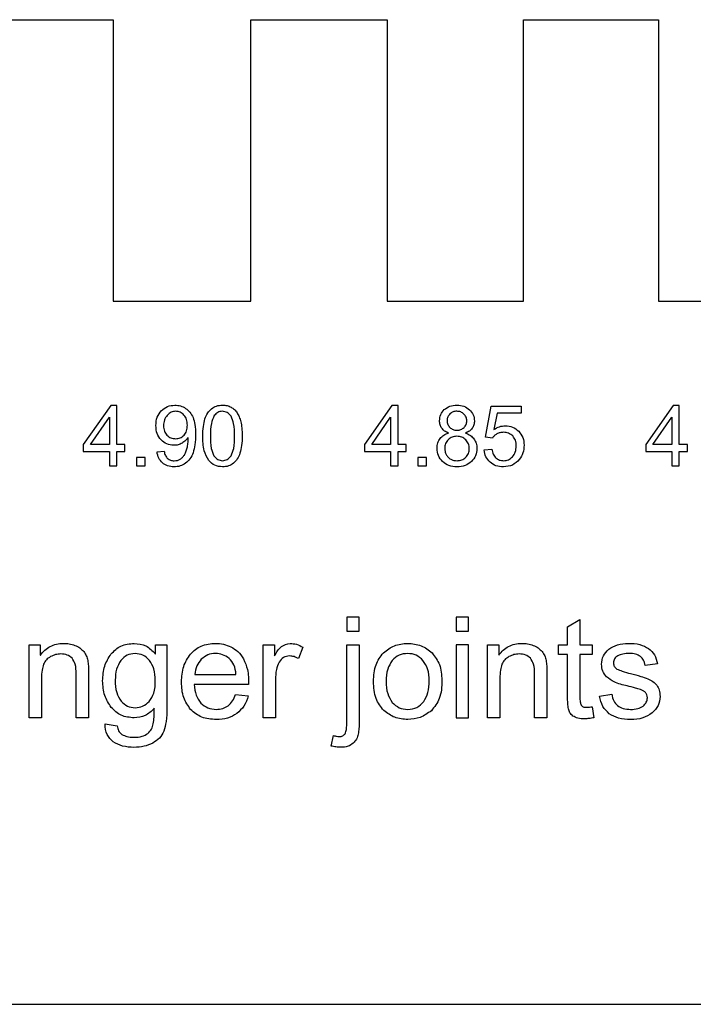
# Model space of a CAD drawing. Header units: millimetres. Extents: x -50.1 to 43.6, y -10 to 25.
# Tile 2 of 4: x -26.7 to -2.7, y -10 to 25. Entities that reach past the tile are written whole.
import ezdxf

# ---------------------------------------------------------------- set-up
doc = ezdxf.new("R2010")
doc.units = ezdxf.units.MM
doc.layers.get('0').update_dxf_attribs({"linetype": 'CONTINUOUS'})

msp = doc.modelspace()

# ---------------------------------------------------------------- linework, layer by layer
for p, q in [((-28.232, 25), (-23.332, 25)), ((-23.332, 25), (-23.332, 15)), ((-18.432, 15), (-18.432, 25)), ((-18.432, 25), (-13.582, 25)), ((-13.582, 25), (-13.582, 15)), ((-8.732, 15), (-8.732, 25)), ((-8.732, 25), (-3.932, 25)), ((-3.932, 25), (-3.932, 15)), ((-23.332, 15), (-18.432, 15)), ((-13.582, 15), (-8.732, 15)), ((-3.932, 15), (0.868, 15)), ((-10.091, 10.157), (-9.883, 11.26)), ((-9.883, 11.26), (-8.815, 11.26)), ((-8.815, 11.26), (-8.815, 11.008)), ((-9.672, 11.008), (-9.788, 10.431)), ((-8.815, 11.008), (-9.672, 11.008)), ((-9.843, 10.125), (-10.091, 10.157)), ((-21.773, 9.638), (-21.52, 9.662)), ((-10.138, 9.704), (-9.861, 9.728)), ((-7.168, 3.417), (-6.728, 3.683)), ((-6.728, 3.683), (-6.728, 2.773)), ((-7.168, 2.773), (-7.168, 3.417)), ((-26.321, 0.182), (-26.321, 2.773)), ((-26.321, 2.773), (-25.925, 2.773)), ((-25.925, 2.773), (-25.925, 2.406)), ((-21.838, 2.463), (-21.828, 2.463)), ((-21.828, 2.463), (-21.828, 2.773)), ((-21.828, 2.773), (-21.423, 2.773)), ((-21.423, 2.773), (-21.423, 0.531)), ((-17.998, 0.182), (-17.998, 2.773)), ((-17.998, 2.773), (-17.597, 2.773)), ((-17.597, 2.773), (-17.597, 2.382)), ((-16.587, 2.692), (-16.738, 2.287)), ((-15.022, 0.053), (-15.022, 2.773)), ((-15.022, 2.773), (-14.582, 2.773)), ((-14.582, 2.773), (-14.582, 0.043)), ((-10.014, 0.182), (-10.014, 2.773)), ((-10.014, 2.773), (-9.619, 2.773)), ((-9.619, 2.773), (-9.619, 2.406)), ((-7.488, 2.433), (-7.488, 2.773)), ((-7.488, 2.773), (-7.168, 2.773)), ((-6.728, 2.773), (-6.289, 2.773)), ((-6.289, 2.773), (-6.289, 2.433)), ((-25.925, 2.406), (-25.915, 2.406)), ((-17.597, 2.382), (-17.588, 2.382)), ((-9.619, 2.406), (-9.609, 2.406)), ((-7.168, 2.433), (-7.488, 2.433)), ((-7.168, 0.942), (-7.168, 2.433)), ((-6.289, 2.433), (-6.728, 2.433)), ((-6.728, 2.433), (-6.728, 0.917)), ((-3.974, 2.106), (-4.404, 2.048)), ((-24.651, 0.182), (-24.651, 1.757)), ((-24.209, 1.777), (-24.209, 0.182)), ((-8.344, 0.182), (-8.344, 1.757)), ((-7.903, 1.777), (-7.903, 0.182)), ((-25.881, 1.598), (-25.881, 0.182)), ((-20.429, 1.728), (-18.965, 1.728)), ((-17.558, 1.542), (-17.558, 0.182)), ((-9.575, 1.598), (-9.575, 0.182)), ((-18.513, 1.366), (-20.454, 1.366)), ((-18.979, 1.017), (-18.528, 0.961)), ((-6.03, 0.956), (-5.593, 1.022)), ((-6.289, 0.578), (-6.228, 0.187)), ((-25.881, 0.182), (-26.321, 0.182)), ((-24.209, 0.182), (-24.651, 0.182)), ((-17.558, 0.182), (-17.998, 0.182)), ((-9.575, 0.182), (-10.014, 0.182)), ((-7.903, 0.182), (-8.344, 0.182)), ((-23.62, -0.033), (-23.193, -0.098)), ((-15.581, -0.819), (-15.495, -0.448)), ((-50, -10), (43.604, -10)), ((-50, -10), (43.604, -10))]:
    msp.add_line(p, q)
for points in [[(-23.469, 9.656), (-23.469, 9.142), (-23.206, 9.142), (-23.206, 9.656), (-22.916, 9.656), (-22.916, 9.898), (-23.206, 9.898), (-23.206, 11.289), (-23.421, 11.289), (-24.401, 9.898), (-24.401, 9.656)], [(-13.463, 9.656), (-13.463, 9.142), (-13.199, 9.142), (-13.199, 9.656), (-12.909, 9.656), (-12.909, 9.898), (-13.199, 9.898), (-13.199, 11.289), (-13.415, 11.289), (-14.395, 9.898), (-14.395, 9.656)], [(-3.457, 9.656), (-3.457, 9.142), (-3.193, 9.142), (-3.193, 9.656), (-2.903, 9.656), (-2.903, 9.898), (-3.193, 9.898), (-3.193, 11.289), (-3.408, 11.289), (-4.388, 9.898), (-4.388, 9.656)], [(-23.469, 10.866), (-23.469, 9.898), (-24.142, 9.898)], [(-13.463, 10.866), (-13.463, 9.898), (-14.135, 9.898)], [(-3.457, 10.866), (-3.457, 9.898), (-4.129, 9.898)], [(-22.498, 9.442), (-22.498, 9.142), (-22.198, 9.142), (-22.198, 9.442)], [(-12.492, 9.442), (-12.492, 9.142), (-12.192, 9.142), (-12.192, 9.442)], [(-15.022, 3.263), (-14.582, 3.263), (-14.582, 3.761), (-15.022, 3.761)], [(-11.13, 3.263), (-10.691, 3.263), (-10.691, 3.761), (-11.13, 3.761)], [(-11.13, 0.182), (-10.691, 0.182), (-10.691, 2.773), (-11.13, 2.773)]]:
    msp.add_lwpolyline(points, close=True)
for points, knots in [([(-21.621, 11.099), (-21.552, 11.157), (-21.412, 11.275), (-21.23, 11.29), (-21.137, 11.298)], [0, 0, 0, 0, 0.02639018, 0.05343942, 0.05343942, 0.05343942, 0.05343942]), ([(-21.137, 11.298), (-21.069, 11.293), (-20.933, 11.284), (-20.814, 11.218), (-20.755, 11.185)], [0, 0, 0, 0, 0.02022919, 0.04029992, 0.04029992, 0.04029992, 0.04029992]), ([(-19.834, 11.172), (-19.777, 11.209), (-19.659, 11.286), (-19.518, 11.294), (-19.444, 11.298)], [0, 0, 0, 0, 0.01989179, 0.04158172, 0.04158172, 0.04158172, 0.04158172]), ([(-19.444, 11.298), (-19.389, 11.296), (-19.284, 11.291), (-19.187, 11.248), (-19.141, 11.228)], [0, 0, 0, 0, 0.01631815, 0.0313712, 0.0313712, 0.0313712, 0.0313712]), ([(-19.141, 11.228), (-19.099, 11.202), (-19.014, 11.149), (-18.955, 11.068), (-18.926, 11.027)], [0, 0, 0, 0, 0.01460195, 0.02968605, 0.02968605, 0.02968605, 0.02968605]), ([(-11.554, 11.138), (-11.491, 11.185), (-11.359, 11.283), (-11.193, 11.293), (-11.106, 11.298)], [0, 0, 0, 0, 0.02299349, 0.04850286, 0.04850286, 0.04850286, 0.04850286]), ([(-11.106, 11.298), (-11.019, 11.293), (-10.851, 11.282), (-10.717, 11.182), (-10.654, 11.134)], [0, 0, 0, 0, 0.02570777, 0.04909217, 0.04909217, 0.04909217, 0.04909217]), ([(-21.813, 10.573), (-21.806, 10.675), (-21.794, 10.87), (-21.677, 11.025), (-21.621, 11.099)], [0, 0, 0, 0, 0.02986779, 0.05709099, 0.05709099, 0.05709099, 0.05709099]), ([(-21.411, 10.936), (-21.449, 10.883), (-21.529, 10.772), (-21.537, 10.636), (-21.542, 10.564)], [0, 0, 0, 0, 0.01916203, 0.04014423, 0.04014423, 0.04014423, 0.04014423]), ([(-21.105, 11.08), (-21.162, 11.073), (-21.28, 11.06), (-21.367, 10.978), (-21.411, 10.936)], [0, 0, 0, 0, 0.01682988, 0.03462804, 0.03462804, 0.03462804, 0.03462804]), ([(-20.815, 10.947), (-20.857, 10.985), (-20.939, 11.062), (-21.05, 11.074), (-21.105, 11.08)], [0, 0, 0, 0, 0.01660403, 0.03269986, 0.03269986, 0.03269986, 0.03269986]), ([(-20.694, 10.586), (-20.697, 10.656), (-20.704, 10.788), (-20.78, 10.896), (-20.815, 10.947)], [0, 0, 0, 0, 0.02058696, 0.03872038, 0.03872038, 0.03872038, 0.03872038]), ([(-20.755, 11.185), (-20.7, 11.143), (-20.588, 11.056), (-20.524, 10.928), (-20.491, 10.863)], [0, 0, 0, 0, 0.02054035, 0.04212019, 0.04212019, 0.04212019, 0.04212019]), ([(-20.491, 10.863), (-20.465, 10.779), (-20.404, 10.583), (-20.402, 10.377), (-20.401, 10.26)], [0, 0, 0, 0, 0.02638276, 0.06131989, 0.06131989, 0.06131989, 0.06131989]), ([(-20.067, 10.813), (-20.039, 10.885), (-19.986, 11.021), (-19.883, 11.124), (-19.834, 11.172)], [0, 0, 0, 0, 0.02281871, 0.04321021, 0.04321021, 0.04321021, 0.04321021]), ([(-19.737, 10.926), (-19.776, 10.834), (-19.875, 10.604), (-19.874, 10.352), (-19.873, 10.201)], [0, 0, 0, 0, 0.02975131, 0.07444912, 0.07444912, 0.07444912, 0.07444912]), ([(-19.447, 11.08), (-19.505, 11.073), (-19.621, 11.06), (-19.698, 10.971), (-19.737, 10.926)], [0, 0, 0, 0, 0.0167794, 0.03391489, 0.03391489, 0.03391489, 0.03391489]), ([(-19.139, 10.905), (-19.182, 10.956), (-19.262, 11.054), (-19.387, 11.071), (-19.447, 11.08)], [0, 0, 0, 0, 0.01904065, 0.03651178, 0.03651178, 0.03651178, 0.03651178]), ([(-19.015, 10.201), (-19.013, 10.35), (-19.011, 10.595), (-19.104, 10.819), (-19.139, 10.905)], [0, 0, 0, 0, 0.04423806, 0.07217557, 0.07217557, 0.07217557, 0.07217557]), ([(-18.926, 11.027), (-18.898, 10.98), (-18.841, 10.879), (-18.809, 10.767), (-18.792, 10.708)], [0, 0, 0, 0, 0.01636359, 0.03471901, 0.03471901, 0.03471901, 0.03471901]), ([(-11.723, 10.744), (-11.716, 10.819), (-11.702, 10.969), (-11.604, 11.082), (-11.554, 11.138)], [0, 0, 0, 0, 0.02197711, 0.04383331, 0.04383331, 0.04383331, 0.04383331]), ([(-11.354, 10.985), (-11.383, 10.951), (-11.44, 10.884), (-11.449, 10.797), (-11.453, 10.753)], [0, 0, 0, 0, 0.01298449, 0.02575409, 0.02575409, 0.02575409, 0.02575409]), ([(-11.103, 11.081), (-11.151, 11.078), (-11.244, 11.071), (-11.318, 11.013), (-11.354, 10.985)], [0, 0, 0, 0, 0.01401584, 0.02739413, 0.02739413, 0.02739413, 0.02739413]), ([(-10.854, 10.982), (-10.89, 11.011), (-10.962, 11.07), (-11.056, 11.077), (-11.103, 11.081)], [0, 0, 0, 0, 0.01346788, 0.02738885, 0.02738885, 0.02738885, 0.02738885]), ([(-10.753, 10.739), (-10.757, 10.785), (-10.765, 10.877), (-10.825, 10.947), (-10.854, 10.982)], [0, 0, 0, 0, 0.0135675, 0.02691529, 0.02691529, 0.02691529, 0.02691529]), ([(-10.654, 11.134), (-10.604, 11.077), (-10.504, 10.963), (-10.489, 10.812), (-10.482, 10.737)], [0, 0, 0, 0, 0.02216249, 0.04422564, 0.04422564, 0.04422564, 0.04422564]), ([(-21.628, 10.063), (-21.682, 10.135), (-21.795, 10.286), (-21.807, 10.474), (-21.813, 10.573)], [0, 0, 0, 0, 0.02634248, 0.0552772, 0.0552772, 0.0552772, 0.0552772]), ([(-21.542, 10.564), (-21.537, 10.5), (-21.529, 10.376), (-21.455, 10.278), (-21.419, 10.23)], [0, 0, 0, 0, 0.01885616, 0.0362933, 0.0362933, 0.0362933, 0.0362933]), ([(-20.812, 10.23), (-20.778, 10.28), (-20.703, 10.386), (-20.697, 10.516), (-20.694, 10.586)], [0, 0, 0, 0, 0.01773814, 0.03820567, 0.03820567, 0.03820567, 0.03820567]), ([(-20.144, 10.201), (-20.143, 10.316), (-20.14, 10.523), (-20.089, 10.724), (-20.067, 10.813)], [0, 0, 0, 0, 0.03440538, 0.06190868, 0.06190868, 0.06190868, 0.06190868]), ([(-18.792, 10.708), (-18.778, 10.634), (-18.746, 10.467), (-18.745, 10.297), (-18.744, 10.201)], [0, 0, 0, 0, 0.022342, 0.05100518, 0.05100518, 0.05100518, 0.05100518]), ([(-11.644, 10.478), (-11.667, 10.518), (-11.715, 10.6), (-11.72, 10.695), (-11.723, 10.744)], [0, 0, 0, 0, 0.01359436, 0.02815794, 0.02815794, 0.02815794, 0.02815794]), ([(-11.453, 10.753), (-11.45, 10.705), (-11.443, 10.612), (-11.384, 10.539), (-11.355, 10.504)], [0, 0, 0, 0, 0.01405853, 0.02734364, 0.02734364, 0.02734364, 0.02734364]), ([(-11.355, 10.504), (-11.319, 10.476), (-11.244, 10.417), (-11.149, 10.411), (-11.1, 10.407)], [0, 0, 0, 0, 0.01340896, 0.02782209, 0.02782209, 0.02782209, 0.02782209]), ([(-11.1, 10.407), (-11.052, 10.411), (-10.96, 10.418), (-10.887, 10.475), (-10.851, 10.503)], [0, 0, 0, 0, 0.01404599, 0.02721066, 0.02721066, 0.02721066, 0.02721066]), ([(-10.851, 10.503), (-10.823, 10.537), (-10.765, 10.605), (-10.757, 10.694), (-10.753, 10.739)], [0, 0, 0, 0, 0.013012, 0.02609812, 0.02609812, 0.02609812, 0.02609812]), ([(-10.482, 10.737), (-10.485, 10.689), (-10.491, 10.596), (-10.538, 10.516), (-10.561, 10.476)], [0, 0, 0, 0, 0.01412836, 0.02759096, 0.02759096, 0.02759096, 0.02759096]), ([(-9.788, 10.431), (-9.724, 10.47), (-9.599, 10.547), (-9.453, 10.559), (-9.382, 10.566)], [0, 0, 0, 0, 0.02224118, 0.04327709, 0.04327709, 0.04327709, 0.04327709]), ([(-9.382, 10.566), (-9.292, 10.558), (-9.114, 10.542), (-8.976, 10.428), (-8.907, 10.371)], [0, 0, 0, 0, 0.02638106, 0.05240366, 0.05240366, 0.05240366, 0.05240366]), ([(-21.419, 10.23), (-21.375, 10.193), (-21.286, 10.118), (-21.171, 10.108), (-21.113, 10.103)], [0, 0, 0, 0, 0.01685208, 0.03388844, 0.03388844, 0.03388844, 0.03388844]), ([(-21.113, 10.103), (-21.055, 10.108), (-20.94, 10.117), (-20.855, 10.193), (-20.812, 10.23)], [0, 0, 0, 0, 0.01696446, 0.03339694, 0.03339694, 0.03339694, 0.03339694]), ([(-20.664, 10.153), (-20.693, 10.112), (-20.753, 10.03), (-20.838, 9.975), (-20.881, 9.947)], [0, 0, 0, 0, 0.01477973, 0.03007324, 0.03007324, 0.03007324, 0.03007324]), ([(-20.663, 10.1), (-20.663, 10.107), (-20.663, 10.125), (-20.664, 10.142), (-20.664, 10.153)], [0, 0, 0, 0, 0.002197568, 0.005275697, 0.005275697, 0.005275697, 0.005275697]), ([(-20.401, 10.26), (-20.402, 10.135), (-20.405, 9.913), (-20.464, 9.698), (-20.49, 9.603)], [0, 0, 0, 0, 0.03705471, 0.06646612, 0.06646612, 0.06646612, 0.06646612]), ([(-19.932, 9.328), (-19.993, 9.443), (-20.138, 9.714), (-20.142, 10.023), (-20.144, 10.201)], [0, 0, 0, 0, 0.03866379, 0.09100903, 0.09100903, 0.09100903, 0.09100903]), ([(-19.873, 10.201), (-19.875, 10.052), (-19.877, 9.808), (-19.786, 9.583), (-19.75, 9.496)], [0, 0, 0, 0, 0.04416244, 0.07213261, 0.07213261, 0.07213261, 0.07213261]), ([(-19.139, 9.498), (-19.104, 9.585), (-19.011, 9.808), (-19.013, 10.052), (-19.015, 10.201)], [0, 0, 0, 0, 0.02797203, 0.07202745, 0.07202745, 0.07202745, 0.07202745]), ([(-18.744, 10.201), (-18.745, 10.086), (-18.748, 9.88), (-18.799, 9.679), (-18.822, 9.59)], [0, 0, 0, 0, 0.03422257, 0.06176168, 0.06176168, 0.06176168, 0.06176168]), ([(-11.704, 10.113), (-11.663, 10.157), (-11.579, 10.248), (-11.462, 10.286), (-11.401, 10.306)], [0, 0, 0, 0, 0.01759647, 0.03649931, 0.03649931, 0.03649931, 0.03649931]), ([(-11.401, 10.306), (-11.451, 10.327), (-11.545, 10.366), (-11.612, 10.442), (-11.644, 10.478)], [0, 0, 0, 0, 0.01603406, 0.03009559, 0.03009559, 0.03009559, 0.03009559]), ([(-11.108, 10.192), (-11.167, 10.187), (-11.282, 10.178), (-11.373, 10.105), (-11.417, 10.069)], [0, 0, 0, 0, 0.01730443, 0.03397176, 0.03397176, 0.03397176, 0.03397176]), ([(-10.791, 10.068), (-10.837, 10.104), (-10.929, 10.178), (-11.047, 10.187), (-11.108, 10.192)], [0, 0, 0, 0, 0.017003, 0.03471024, 0.03471024, 0.03471024, 0.03471024]), ([(-10.561, 10.476), (-10.592, 10.441), (-10.658, 10.366), (-10.75, 10.327), (-10.799, 10.306)], [0, 0, 0, 0, 0.01382792, 0.02951991, 0.02951991, 0.02951991, 0.02951991]), ([(-10.799, 10.306), (-10.737, 10.283), (-10.62, 10.237), (-10.538, 10.143), (-10.498, 10.098)], [0, 0, 0, 0, 0.01932695, 0.03701418, 0.03701418, 0.03701418, 0.03701418]), ([(-9.682, 10.274), (-9.715, 10.254), (-9.778, 10.214), (-9.822, 10.154), (-9.843, 10.125)], [0, 0, 0, 0, 0.01128144, 0.02215021, 0.02215021, 0.02215021, 0.02215021]), ([(-9.452, 10.333), (-9.493, 10.331), (-9.574, 10.326), (-9.647, 10.291), (-9.682, 10.274)], [0, 0, 0, 0, 0.01220963, 0.02394051, 0.02394051, 0.02394051, 0.02394051]), ([(-9.121, 10.202), (-9.168, 10.24), (-9.264, 10.319), (-9.388, 10.328), (-9.452, 10.333)], [0, 0, 0, 0, 0.01755098, 0.0363658, 0.0363658, 0.0363658, 0.0363658]), ([(-8.994, 9.846), (-8.998, 9.916), (-9.005, 10.048), (-9.084, 10.153), (-9.121, 10.202)], [0, 0, 0, 0, 0.02042824, 0.0385682, 0.0385682, 0.0385682, 0.0385682]), ([(-8.907, 10.371), (-8.851, 10.3), (-8.735, 10.153), (-8.721, 9.966), (-8.714, 9.87)], [0, 0, 0, 0, 0.02657193, 0.05482067, 0.05482067, 0.05482067, 0.05482067]), ([(-21.177, 9.87), (-21.262, 9.878), (-21.434, 9.894), (-21.563, 10.007), (-21.628, 10.063)], [0, 0, 0, 0, 0.0250796, 0.05019706, 0.05019706, 0.05019706, 0.05019706]), ([(-20.881, 9.947), (-20.928, 9.925), (-21.021, 9.879), (-21.125, 9.873), (-21.177, 9.87)], [0, 0, 0, 0, 0.01535559, 0.03085843, 0.03085843, 0.03085843, 0.03085843]), ([(-20.702, 9.778), (-20.691, 9.831), (-20.668, 9.937), (-20.664, 10.045), (-20.663, 10.1)], [0, 0, 0, 0, 0.01623998, 0.03252979, 0.03252979, 0.03252979, 0.03252979]), ([(-11.809, 9.763), (-11.806, 9.829), (-11.799, 9.954), (-11.735, 10.062), (-11.704, 10.113)], [0, 0, 0, 0, 0.01940603, 0.03706098, 0.03706098, 0.03706098, 0.03706098]), ([(-11.417, 10.069), (-11.452, 10.025), (-11.524, 9.935), (-11.534, 9.82), (-11.538, 9.761)], [0, 0, 0, 0, 0.01657635, 0.03376616, 0.03376616, 0.03376616, 0.03376616]), ([(-10.664, 9.753), (-10.669, 9.813), (-10.678, 9.931), (-10.754, 10.023), (-10.791, 10.068)], [0, 0, 0, 0, 0.01768438, 0.034718, 0.034718, 0.034718, 0.034718]), ([(-10.498, 10.098), (-10.468, 10.047), (-10.405, 9.942), (-10.398, 9.819), (-10.394, 9.756)], [0, 0, 0, 0, 0.01757315, 0.03628497, 0.03628497, 0.03628497, 0.03628497]), ([(-9.126, 9.466), (-9.087, 9.519), (-9.006, 9.633), (-8.998, 9.773), (-8.994, 9.846)], [0, 0, 0, 0, 0.01940697, 0.04104616, 0.04104616, 0.04104616, 0.04104616]), ([(-8.714, 9.87), (-8.721, 9.777), (-8.733, 9.594), (-8.834, 9.441), (-8.884, 9.366)], [0, 0, 0, 0, 0.02750293, 0.05398827, 0.05398827, 0.05398827, 0.05398827]), ([(-21.581, 9.244), (-21.629, 9.298), (-21.731, 9.411), (-21.759, 9.56), (-21.773, 9.638)], [0, 0, 0, 0, 0.02117448, 0.04459051, 0.04459051, 0.04459051, 0.04459051]), ([(-21.52, 9.662), (-21.509, 9.608), (-21.488, 9.512), (-21.425, 9.436), (-21.397, 9.403)], [0, 0, 0, 0, 0.01611434, 0.02909462, 0.02909462, 0.02909462, 0.02909462]), ([(-20.951, 9.378), (-20.922, 9.398), (-20.863, 9.438), (-20.821, 9.496), (-20.801, 9.526)], [0, 0, 0, 0, 0.01059938, 0.02127718, 0.02127718, 0.02127718, 0.02127718]), ([(-20.801, 9.526), (-20.781, 9.562), (-20.739, 9.642), (-20.715, 9.729), (-20.702, 9.778)], [0, 0, 0, 0, 0.01223433, 0.02711826, 0.02711826, 0.02711826, 0.02711826]), ([(-20.49, 9.603), (-20.522, 9.528), (-20.583, 9.384), (-20.701, 9.282), (-20.757, 9.233)], [0, 0, 0, 0, 0.02414326, 0.04618017, 0.04618017, 0.04618017, 0.04618017]), ([(-19.75, 9.496), (-19.708, 9.446), (-19.627, 9.349), (-19.503, 9.331), (-19.444, 9.322)], [0, 0, 0, 0, 0.01906735, 0.036361, 0.036361, 0.036361, 0.036361]), ([(-19.444, 9.322), (-19.385, 9.331), (-19.261, 9.349), (-19.181, 9.447), (-19.139, 9.498)], [0, 0, 0, 0, 0.01726763, 0.03633093, 0.03633093, 0.03633093, 0.03633093]), ([(-18.822, 9.59), (-18.849, 9.518), (-18.902, 9.382), (-19.005, 9.28), (-19.054, 9.231)], [0, 0, 0, 0, 0.02272119, 0.0432159, 0.0432159, 0.0432159, 0.0432159]), ([(-11.614, 9.293), (-11.671, 9.36), (-11.786, 9.496), (-11.802, 9.673), (-11.809, 9.763)], [0, 0, 0, 0, 0.02575077, 0.05202406, 0.05202406, 0.05202406, 0.05202406]), ([(-11.538, 9.761), (-11.536, 9.724), (-11.531, 9.648), (-11.501, 9.578), (-11.486, 9.543)], [0, 0, 0, 0, 0.01117422, 0.02261, 0.02261, 0.02261, 0.02261]), ([(-11.486, 9.543), (-11.465, 9.51), (-11.425, 9.443), (-11.359, 9.401), (-11.326, 9.379)], [0, 0, 0, 0, 0.01152403, 0.02315493, 0.02315493, 0.02315493, 0.02315493]), ([(-10.787, 9.444), (-10.751, 9.488), (-10.678, 9.577), (-10.668, 9.693), (-10.664, 9.753)], [0, 0, 0, 0, 0.01660647, 0.03398295, 0.03398295, 0.03398295, 0.03398295]), ([(-10.394, 9.756), (-10.402, 9.668), (-10.418, 9.493), (-10.532, 9.359), (-10.589, 9.293)], [0, 0, 0, 0, 0.02580563, 0.05134559, 0.05134559, 0.05134559, 0.05134559]), ([(-9.927, 9.269), (-9.982, 9.33), (-10.095, 9.454), (-10.123, 9.619), (-10.138, 9.704)], [0, 0, 0, 0, 0.0239654, 0.0492655, 0.0492655, 0.0492655, 0.0492655]), ([(-9.861, 9.728), (-9.849, 9.666), (-9.827, 9.552), (-9.753, 9.464), (-9.719, 9.423)], [0, 0, 0, 0, 0.01844104, 0.03411144, 0.03411144, 0.03411144, 0.03411144]), ([(-9.448, 9.322), (-9.387, 9.328), (-9.264, 9.34), (-9.172, 9.424), (-9.126, 9.466)], [0, 0, 0, 0, 0.01794075, 0.0361203, 0.0361203, 0.0361203, 0.0361203]), ([(-21.17, 9.105), (-21.248, 9.11), (-21.399, 9.119), (-21.522, 9.204), (-21.581, 9.244)], [0, 0, 0, 0, 0.02315108, 0.04419562, 0.04419562, 0.04419562, 0.04419562]), ([(-21.397, 9.403), (-21.363, 9.379), (-21.294, 9.33), (-21.208, 9.325), (-21.164, 9.322)], [0, 0, 0, 0, 0.01199646, 0.02507973, 0.02507973, 0.02507973, 0.02507973]), ([(-20.757, 9.233), (-20.819, 9.195), (-20.946, 9.119), (-21.094, 9.11), (-21.17, 9.105)], [0, 0, 0, 0, 0.02137252, 0.0437923, 0.0437923, 0.0437923, 0.0437923]), ([(-21.164, 9.322), (-21.125, 9.324), (-21.05, 9.328), (-20.984, 9.361), (-20.951, 9.378)], [0, 0, 0, 0, 0.01147396, 0.02217305, 0.02217305, 0.02217305, 0.02217305]), ([(-19.444, 9.105), (-19.541, 9.114), (-19.731, 9.13), (-19.866, 9.263), (-19.932, 9.328)], [0, 0, 0, 0, 0.02827544, 0.05515046, 0.05515046, 0.05515046, 0.05515046]), ([(-19.054, 9.231), (-19.111, 9.194), (-19.229, 9.117), (-19.37, 9.109), (-19.444, 9.105)], [0, 0, 0, 0, 0.01982741, 0.04158999, 0.04158999, 0.04158999, 0.04158999]), ([(-11.102, 9.105), (-11.201, 9.112), (-11.391, 9.124), (-11.542, 9.238), (-11.614, 9.293)], [0, 0, 0, 0, 0.02909098, 0.05567385, 0.05567385, 0.05567385, 0.05567385]), ([(-11.326, 9.379), (-11.29, 9.362), (-11.218, 9.329), (-11.139, 9.324), (-11.099, 9.322)], [0, 0, 0, 0, 0.0117583, 0.02359997, 0.02359997, 0.02359997, 0.02359997]), ([(-10.589, 9.293), (-10.661, 9.238), (-10.813, 9.124), (-11.003, 9.112), (-11.102, 9.105)], [0, 0, 0, 0, 0.02658286, 0.05567384, 0.05567384, 0.05567384, 0.05567384]), ([(-11.099, 9.322), (-11.039, 9.327), (-10.923, 9.335), (-10.831, 9.408), (-10.787, 9.444)], [0, 0, 0, 0, 0.0175144, 0.03418257, 0.03418257, 0.03418257, 0.03418257]), ([(-9.448, 9.105), (-9.54, 9.111), (-9.715, 9.121), (-9.858, 9.221), (-9.927, 9.269)], [0, 0, 0, 0, 0.02693781, 0.05151633, 0.05151633, 0.05151633, 0.05151633]), ([(-9.719, 9.423), (-9.679, 9.394), (-9.599, 9.334), (-9.499, 9.326), (-9.448, 9.322)], [0, 0, 0, 0, 0.01454612, 0.02944708, 0.02944708, 0.02944708, 0.02944708]), ([(-8.884, 9.366), (-8.96, 9.29), (-9.116, 9.135), (-9.336, 9.115), (-9.448, 9.105)], [0, 0, 0, 0, 0.0312902, 0.063918, 0.063918, 0.063918, 0.063918]), ([(-25.573, 2.724), (-25.501, 2.755), (-25.35, 2.82), (-25.185, 2.828), (-25.1, 2.831)], [0, 0, 0, 0, 0.02351779, 0.04892865, 0.04892865, 0.04892865, 0.04892865]), ([(-25.1, 2.831), (-25.031, 2.828), (-24.893, 2.822), (-24.761, 2.779), (-24.695, 2.758)], [0, 0, 0, 0, 0.02046781, 0.04134505, 0.04134505, 0.04134505, 0.04134505]), ([(-23.41, 2.45), (-23.299, 2.561), (-23.072, 2.789), (-22.75, 2.817), (-22.585, 2.831)], [0, 0, 0, 0, 0.0455826, 0.09353448, 0.09353448, 0.09353448, 0.09353448]), ([(-22.585, 2.831), (-22.439, 2.816), (-22.145, 2.784), (-21.941, 2.57), (-21.838, 2.463)], [0, 0, 0, 0, 0.04263405, 0.08574808, 0.08574808, 0.08574808, 0.08574808]), ([(-20.586, 2.45), (-20.464, 2.561), (-20.211, 2.794), (-19.867, 2.818), (-19.687, 2.831)], [0, 0, 0, 0, 0.0479009, 0.1001671, 0.1001671, 0.1001671, 0.1001671]), ([(-19.687, 2.831), (-19.594, 2.826), (-19.405, 2.815), (-19.231, 2.743), (-19.143, 2.707)], [0, 0, 0, 0, 0.0279449, 0.05620478, 0.05620478, 0.05620478, 0.05620478]), ([(-17.588, 2.382), (-17.521, 2.512), (-17.401, 2.746), (-17.149, 2.805), (-17.038, 2.831)], [0, 0, 0, 0, 0.0415, 0.0741903, 0.0741903, 0.0741903, 0.0741903]), ([(-17.038, 2.831), (-16.962, 2.824), (-16.802, 2.81), (-16.66, 2.733), (-16.587, 2.692)], [0, 0, 0, 0, 0.02278909, 0.04772268, 0.04772268, 0.04772268, 0.04772268]), ([(-13.72, 2.494), (-13.596, 2.593), (-13.342, 2.792), (-13.02, 2.818), (-12.856, 2.831)], [0, 0, 0, 0, 0.04652288, 0.09462928, 0.09462928, 0.09462928, 0.09462928]), ([(-12.856, 2.831), (-12.69, 2.818), (-12.365, 2.793), (-12.111, 2.589), (-11.987, 2.489)], [0, 0, 0, 0, 0.04872869, 0.09534948, 0.09534948, 0.09534948, 0.09534948]), ([(-9.267, 2.724), (-9.195, 2.755), (-9.044, 2.82), (-8.879, 2.828), (-8.794, 2.831)], [0, 0, 0, 0, 0.02351779, 0.04892865, 0.04892865, 0.04892865, 0.04892865]), ([(-8.794, 2.831), (-8.725, 2.828), (-8.587, 2.822), (-8.455, 2.779), (-8.388, 2.758)], [0, 0, 0, 0, 0.02046781, 0.04134505, 0.04134505, 0.04134505, 0.04134505]), ([(-5.7, 2.621), (-5.602, 2.682), (-5.39, 2.814), (-5.139, 2.825), (-5.005, 2.831)], [0, 0, 0, 0, 0.03417822, 0.07377329, 0.07377329, 0.07377329, 0.07377329]), ([(-5.005, 2.831), (-4.864, 2.827), (-4.61, 2.82), (-4.385, 2.701), (-4.284, 2.648)], [0, 0, 0, 0, 0.04145226, 0.07519593, 0.07519593, 0.07519593, 0.07519593]), ([(-25.915, 2.406), (-25.867, 2.472), (-25.774, 2.6), (-25.639, 2.683), (-25.573, 2.724)], [0, 0, 0, 0, 0.02417886, 0.04703993, 0.04703993, 0.04703993, 0.04703993]), ([(-25.19, 2.453), (-25.255, 2.449), (-25.384, 2.441), (-25.502, 2.385), (-25.561, 2.358)], [0, 0, 0, 0, 0.01919117, 0.03861771, 0.03861771, 0.03861771, 0.03861771]), ([(-24.795, 2.304), (-24.849, 2.347), (-24.964, 2.44), (-25.112, 2.448), (-25.19, 2.453)], [0, 0, 0, 0, 0.02031407, 0.04320193, 0.04320193, 0.04320193, 0.04320193]), ([(-24.695, 2.758), (-24.632, 2.732), (-24.512, 2.681), (-24.424, 2.584), (-24.382, 2.538)], [0, 0, 0, 0, 0.02003627, 0.03859939, 0.03859939, 0.03859939, 0.03859939]), ([(-24.382, 2.538), (-24.348, 2.489), (-24.28, 2.394), (-24.252, 2.281), (-24.238, 2.226)], [0, 0, 0, 0, 0.01778554, 0.03467641, 0.03467641, 0.03467641, 0.03467641]), ([(-23.708, 1.498), (-23.698, 1.678), (-23.679, 2.021), (-23.497, 2.312), (-23.41, 2.45)], [0, 0, 0, 0, 0.0528949, 0.1012153, 0.1012153, 0.1012153, 0.1012153]), ([(-22.553, 2.472), (-22.653, 2.461), (-22.854, 2.439), (-22.993, 2.293), (-23.064, 2.218)], [0, 0, 0, 0, 0.02908253, 0.05866948, 0.05866948, 0.05866948, 0.05866948]), ([(-22.041, 2.223), (-22.113, 2.296), (-22.255, 2.439), (-22.455, 2.461), (-22.553, 2.472)], [0, 0, 0, 0, 0.0297784, 0.05853652, 0.05853652, 0.05853652, 0.05853652]), ([(-20.903, 1.457), (-20.893, 1.647), (-20.874, 2.007), (-20.678, 2.308), (-20.586, 2.45)], [0, 0, 0, 0, 0.0560455, 0.1059699, 0.1059699, 0.1059699, 0.1059699]), ([(-19.687, 2.472), (-19.785, 2.464), (-19.977, 2.449), (-20.125, 2.325), (-20.198, 2.265)], [0, 0, 0, 0, 0.02873155, 0.05630931, 0.05630931, 0.05630931, 0.05630931]), ([(-19.211, 2.297), (-19.284, 2.348), (-19.428, 2.448), (-19.602, 2.464), (-19.687, 2.472)], [0, 0, 0, 0, 0.02630785, 0.05153487, 0.05153487, 0.05153487, 0.05153487]), ([(-19.143, 2.707), (-19.057, 2.656), (-18.876, 2.548), (-18.758, 2.374), (-18.696, 2.282)], [0, 0, 0, 0, 0.02961161, 0.06232606, 0.06232606, 0.06232606, 0.06232606]), ([(-14.07, 1.476), (-14.062, 1.683), (-14.047, 2.059), (-13.822, 2.359), (-13.72, 2.494)], [0, 0, 0, 0, 0.0602667, 0.109909, 0.109909, 0.109909, 0.109909]), ([(-12.856, 2.472), (-12.963, 2.462), (-13.175, 2.441), (-13.329, 2.294), (-13.406, 2.221)], [0, 0, 0, 0, 0.0310986, 0.06199722, 0.06199722, 0.06199722, 0.06199722]), ([(-12.312, 2.226), (-12.389, 2.298), (-12.543, 2.441), (-12.752, 2.462), (-12.856, 2.472)], [0, 0, 0, 0, 0.03077395, 0.06125012, 0.06125012, 0.06125012, 0.06125012]), ([(-11.987, 2.489), (-11.886, 2.357), (-11.668, 2.071), (-11.65, 1.711), (-11.64, 1.518)], [0, 0, 0, 0, 0.0488724, 0.1053277, 0.1053277, 0.1053277, 0.1053277]), ([(-9.609, 2.406), (-9.561, 2.472), (-9.468, 2.6), (-9.333, 2.683), (-9.267, 2.724)], [0, 0, 0, 0, 0.02417886, 0.04703993, 0.04703993, 0.04703993, 0.04703993]), ([(-8.884, 2.453), (-8.948, 2.449), (-9.078, 2.441), (-9.196, 2.385), (-9.255, 2.358)], [0, 0, 0, 0, 0.01919117, 0.03861771, 0.03861771, 0.03861771, 0.03861771]), ([(-8.489, 2.304), (-8.543, 2.347), (-8.658, 2.44), (-8.806, 2.448), (-8.884, 2.453)], [0, 0, 0, 0, 0.02031407, 0.04320193, 0.04320193, 0.04320193, 0.04320193]), ([(-8.388, 2.758), (-8.326, 2.732), (-8.206, 2.681), (-8.118, 2.584), (-8.076, 2.538)], [0, 0, 0, 0, 0.02003627, 0.03859939, 0.03859939, 0.03859939, 0.03859939]), ([(-8.076, 2.538), (-8.041, 2.489), (-7.974, 2.394), (-7.946, 2.281), (-7.932, 2.226)], [0, 0, 0, 0, 0.01778554, 0.03467641, 0.03467641, 0.03467641, 0.03467641]), ([(-5.959, 2.087), (-5.948, 2.19), (-5.926, 2.399), (-5.776, 2.547), (-5.7, 2.621)], [0, 0, 0, 0, 0.0303008, 0.06106186, 0.06106186, 0.06106186, 0.06106186]), ([(-4.973, 2.472), (-5.05, 2.47), (-5.191, 2.466), (-5.321, 2.412), (-5.381, 2.387)], [0, 0, 0, 0, 0.02286612, 0.04197802, 0.04197802, 0.04197802, 0.04197802]), ([(-4.577, 2.365), (-4.633, 2.396), (-4.755, 2.465), (-4.896, 2.47), (-4.973, 2.472)], [0, 0, 0, 0, 0.01878336, 0.04152549, 0.04152549, 0.04152549, 0.04152549]), ([(-4.284, 2.648), (-4.207, 2.578), (-4.044, 2.432), (-3.998, 2.218), (-3.974, 2.106)], [0, 0, 0, 0, 0.03062852, 0.06388484, 0.06388484, 0.06388484, 0.06388484]), ([(-25.561, 2.358), (-25.615, 2.323), (-25.72, 2.255), (-25.779, 2.144), (-25.808, 2.089)], [0, 0, 0, 0, 0.0187521, 0.03700406, 0.03700406, 0.03700406, 0.03700406]), ([(-24.651, 1.757), (-24.651, 1.872), (-24.652, 2.069), (-24.753, 2.235), (-24.795, 2.304)], [0, 0, 0, 0, 0.03376193, 0.05748295, 0.05748295, 0.05748295, 0.05748295]), ([(-24.238, 2.226), (-24.23, 2.161), (-24.21, 2.012), (-24.209, 1.861), (-24.209, 1.777)], [0, 0, 0, 0, 0.01965446, 0.04505564, 0.04505564, 0.04505564, 0.04505564]), ([(-23.064, 2.218), (-23.121, 2.121), (-23.245, 1.906), (-23.254, 1.658), (-23.259, 1.523)], [0, 0, 0, 0, 0.03346647, 0.07325695, 0.07325695, 0.07325695, 0.07325695]), ([(-21.833, 1.513), (-21.838, 1.653), (-21.846, 1.909), (-21.98, 2.126), (-22.041, 2.223)], [0, 0, 0, 0, 0.04128188, 0.07515909, 0.07515909, 0.07515909, 0.07515909]), ([(-20.198, 2.265), (-20.257, 2.189), (-20.382, 2.03), (-20.413, 1.831), (-20.429, 1.728)], [0, 0, 0, 0, 0.02857469, 0.05938028, 0.05938028, 0.05938028, 0.05938028]), ([(-18.965, 1.728), (-18.977, 1.847), (-19.001, 2.063), (-19.146, 2.224), (-19.211, 2.297)], [0, 0, 0, 0, 0.03481562, 0.0634167, 0.0634167, 0.0634167, 0.0634167]), ([(-18.696, 2.282), (-18.643, 2.158), (-18.518, 1.866), (-18.515, 1.549), (-18.513, 1.366)], [0, 0, 0, 0, 0.04019924, 0.09416571, 0.09416571, 0.09416571, 0.09416571]), ([(-17.431, 2.16), (-17.468, 2.073), (-17.552, 1.876), (-17.556, 1.662), (-17.558, 1.542)], [0, 0, 0, 0, 0.02809109, 0.06357268, 0.06357268, 0.06357268, 0.06357268]), ([(-17.058, 2.382), (-17.135, 2.372), (-17.292, 2.353), (-17.385, 2.225), (-17.431, 2.16)], [0, 0, 0, 0, 0.02236803, 0.04525239, 0.04525239, 0.04525239, 0.04525239]), ([(-16.738, 2.287), (-16.791, 2.315), (-16.891, 2.367), (-17.004, 2.377), (-17.058, 2.382)], [0, 0, 0, 0, 0.01768061, 0.03366693, 0.03366693, 0.03366693, 0.03366693]), ([(-13.406, 2.221), (-13.468, 2.12), (-13.608, 1.893), (-13.616, 1.625), (-13.62, 1.476)], [0, 0, 0, 0, 0.034997, 0.07872412, 0.07872412, 0.07872412, 0.07872412]), ([(-12.09, 1.493), (-12.094, 1.64), (-12.103, 1.905), (-12.247, 2.127), (-12.312, 2.226)], [0, 0, 0, 0, 0.04296307, 0.07784043, 0.07784043, 0.07784043, 0.07784043]), ([(-9.255, 2.358), (-9.309, 2.323), (-9.414, 2.255), (-9.473, 2.144), (-9.502, 2.089)], [0, 0, 0, 0, 0.0187521, 0.03700406, 0.03700406, 0.03700406, 0.03700406]), ([(-8.344, 1.757), (-8.345, 1.872), (-8.346, 2.069), (-8.447, 2.235), (-8.489, 2.304)], [0, 0, 0, 0, 0.03376193, 0.05748295, 0.05748295, 0.05748295, 0.05748295]), ([(-7.932, 2.226), (-7.923, 2.161), (-7.904, 2.012), (-7.903, 1.861), (-7.903, 1.777)], [0, 0, 0, 0, 0.01965446, 0.04505564, 0.04505564, 0.04505564, 0.04505564]), ([(-5.381, 2.387), (-5.425, 2.356), (-5.513, 2.295), (-5.527, 2.189), (-5.534, 2.138)], [0, 0, 0, 0, 0.01559744, 0.03050614, 0.03050614, 0.03050614, 0.03050614]), ([(-5.534, 2.138), (-5.53, 2.091), (-5.521, 1.999), (-5.448, 1.945), (-5.412, 1.918)], [0, 0, 0, 0, 0.0135322, 0.0262234, 0.0262234, 0.0262234, 0.0262234]), ([(-4.404, 2.048), (-4.417, 2.113), (-4.442, 2.237), (-4.534, 2.324), (-4.577, 2.365)], [0, 0, 0, 0, 0.01943958, 0.03695752, 0.03695752, 0.03695752, 0.03695752]), ([(-25.808, 2.089), (-25.829, 2.02), (-25.878, 1.86), (-25.88, 1.693), (-25.881, 1.598)], [0, 0, 0, 0, 0.02164374, 0.04984046, 0.04984046, 0.04984046, 0.04984046]), ([(-9.502, 2.089), (-9.523, 2.02), (-9.572, 1.86), (-9.574, 1.693), (-9.575, 1.598)], [0, 0, 0, 0, 0.02164374, 0.04984046, 0.04984046, 0.04984046, 0.04984046]), ([(-5.783, 1.637), (-5.835, 1.703), (-5.938, 1.836), (-5.952, 2.003), (-5.959, 2.087)], [0, 0, 0, 0, 0.02448263, 0.04916892, 0.04916892, 0.04916892, 0.04916892]), ([(-5.412, 1.918), (-5.351, 1.893), (-5.193, 1.826), (-5.026, 1.783), (-4.924, 1.757)], [0, 0, 0, 0, 0.01983445, 0.05147516, 0.05147516, 0.05147516, 0.05147516]), ([(-4.924, 1.757), (-4.804, 1.726), (-4.597, 1.673), (-4.396, 1.601), (-4.311, 1.571)], [0, 0, 0, 0, 0.037167, 0.06405387, 0.06405387, 0.06405387, 0.06405387]), ([(-23.403, 0.556), (-23.492, 0.692), (-23.678, 0.978), (-23.698, 1.32), (-23.708, 1.498)], [0, 0, 0, 0, 0.0480393, 0.100598, 0.100598, 0.100598, 0.100598]), ([(-23.259, 1.523), (-23.256, 1.371), (-23.251, 1.103), (-23.114, 0.875), (-23.054, 0.776)], [0, 0, 0, 0, 0.04448588, 0.07866033, 0.07866033, 0.07866033, 0.07866033]), ([(-22.051, 0.763), (-21.987, 0.86), (-21.841, 1.087), (-21.836, 1.358), (-21.833, 1.513)], [0, 0, 0, 0, 0.03411259, 0.07942231, 0.07942231, 0.07942231, 0.07942231]), ([(-20.576, 0.478), (-20.671, 0.614), (-20.876, 0.908), (-20.894, 1.266), (-20.903, 1.457)], [0, 0, 0, 0, 0.0490044, 0.1050849, 0.1050849, 0.1050849, 0.1050849]), ([(-13.708, 0.446), (-13.813, 0.58), (-14.048, 0.881), (-14.062, 1.264), (-14.07, 1.476)], [0, 0, 0, 0, 0.0499773, 0.1116773, 0.1116773, 0.1116773, 0.1116773]), ([(-13.62, 1.476), (-13.616, 1.328), (-13.608, 1.059), (-13.466, 0.833), (-13.403, 0.732)], [0, 0, 0, 0, 0.04361354, 0.07880336, 0.07880336, 0.07880336, 0.07880336]), ([(-12.285, 0.761), (-12.228, 0.866), (-12.105, 1.094), (-12.095, 1.354), (-12.09, 1.493)], [0, 0, 0, 0, 0.03539955, 0.07670479, 0.07670479, 0.07670479, 0.07670479]), ([(-11.64, 1.518), (-11.646, 1.291), (-11.657, 0.888), (-11.905, 0.574), (-12.014, 0.436)], [0, 0, 0, 0, 0.0659115, 0.1171552, 0.1171552, 0.1171552, 0.1171552]), ([(-5.053, 1.318), (-5.212, 1.355), (-5.476, 1.417), (-5.695, 1.574), (-5.783, 1.637)], [0, 0, 0, 0, 0.0481026, 0.08035608, 0.08035608, 0.08035608, 0.08035608]), ([(-4.311, 1.571), (-4.248, 1.543), (-4.126, 1.489), (-4.037, 1.391), (-3.994, 1.344)], [0, 0, 0, 0, 0.02061552, 0.03939343, 0.03939343, 0.03939343, 0.03939343]), ([(-20.454, 1.366), (-20.441, 1.236), (-20.416, 0.995), (-20.274, 0.799), (-20.21, 0.71)], [0, 0, 0, 0, 0.03862735, 0.07117168, 0.07117168, 0.07117168, 0.07117168]), ([(-4.577, 1.191), (-4.634, 1.208), (-4.792, 1.255), (-4.952, 1.293), (-5.053, 1.318)], [0, 0, 0, 0, 0.01786621, 0.04927869, 0.04927869, 0.04927869, 0.04927869]), ([(-4.399, 1.086), (-4.425, 1.108), (-4.478, 1.154), (-4.543, 1.178), (-4.577, 1.191)], [0, 0, 0, 0, 0.01009611, 0.02083587, 0.02083587, 0.02083587, 0.02083587]), ([(-4.328, 0.898), (-4.331, 0.934), (-4.335, 1.004), (-4.379, 1.059), (-4.399, 1.086)], [0, 0, 0, 0, 0.01070641, 0.02050897, 0.02050897, 0.02050897, 0.02050897]), ([(-3.994, 1.344), (-3.96, 1.288), (-3.887, 1.165), (-3.882, 1.02), (-3.879, 0.942)], [0, 0, 0, 0, 0.01929812, 0.0424865, 0.0424865, 0.0424865, 0.0424865]), ([(-23.054, 0.776), (-22.982, 0.707), (-22.839, 0.572), (-22.645, 0.552), (-22.549, 0.541)], [0, 0, 0, 0, 0.02895621, 0.05709977, 0.05709977, 0.05709977, 0.05709977]), ([(-22.549, 0.541), (-22.457, 0.551), (-22.267, 0.573), (-22.124, 0.699), (-22.051, 0.763)], [0, 0, 0, 0, 0.02706529, 0.05572277, 0.05572277, 0.05572277, 0.05572277]), ([(-20.21, 0.71), (-20.131, 0.643), (-19.973, 0.51), (-19.767, 0.492), (-19.663, 0.483)], [0, 0, 0, 0, 0.02996677, 0.06052784, 0.06052784, 0.06052784, 0.06052784]), ([(-19.24, 0.614), (-19.186, 0.668), (-19.069, 0.782), (-19.01, 0.935), (-18.979, 1.017)], [0, 0, 0, 0, 0.02256106, 0.04852691, 0.04852691, 0.04852691, 0.04852691]), ([(-18.528, 0.961), (-18.57, 0.835), (-18.651, 0.593), (-18.84, 0.421), (-18.93, 0.339)], [0, 0, 0, 0, 0.03906221, 0.07524911, 0.07524911, 0.07524911, 0.07524911]), ([(-13.403, 0.732), (-13.326, 0.659), (-13.171, 0.514), (-12.961, 0.493), (-12.856, 0.483)], [0, 0, 0, 0, 0.03093296, 0.06160081, 0.06160081, 0.06160081, 0.06160081]), ([(-12.856, 0.483), (-12.739, 0.493), (-12.513, 0.512), (-12.359, 0.68), (-12.285, 0.761)], [0, 0, 0, 0, 0.03380488, 0.06564863, 0.06564863, 0.06564863, 0.06564863]), ([(-7.138, 0.507), (-7.147, 0.569), (-7.167, 0.713), (-7.167, 0.859), (-7.168, 0.942)], [0, 0, 0, 0, 0.01880556, 0.04359666, 0.04359666, 0.04359666, 0.04359666]), ([(-6.728, 0.917), (-6.728, 0.861), (-6.728, 0.766), (-6.701, 0.676), (-6.689, 0.639)], [0, 0, 0, 0, 0.01675212, 0.02824036, 0.02824036, 0.02824036, 0.02824036]), ([(-5.691, 0.329), (-5.774, 0.411), (-5.951, 0.585), (-6.003, 0.828), (-6.03, 0.956)], [0, 0, 0, 0, 0.03437889, 0.07275258, 0.07275258, 0.07275258, 0.07275258]), ([(-5.593, 1.022), (-5.578, 0.939), (-5.551, 0.784), (-5.443, 0.67), (-5.393, 0.617)], [0, 0, 0, 0, 0.02461496, 0.04608164, 0.04608164, 0.04608164, 0.04608164]), ([(-4.482, 0.602), (-4.437, 0.644), (-4.351, 0.724), (-4.336, 0.841), (-4.328, 0.898)], [0, 0, 0, 0, 0.01774875, 0.03425512, 0.03425512, 0.03425512, 0.03425512]), ([(-3.879, 0.942), (-3.892, 0.83), (-3.918, 0.602), (-4.08, 0.441), (-4.162, 0.358)], [0, 0, 0, 0, 0.03269713, 0.06660286, 0.06660286, 0.06660286, 0.06660286]), ([(-22.59, 0.182), (-22.75, 0.197), (-23.065, 0.226), (-23.291, 0.447), (-23.403, 0.556)], [0, 0, 0, 0, 0.04653978, 0.09192408, 0.09192408, 0.09192408, 0.09192408]), ([(-21.87, 0.522), (-21.971, 0.423), (-22.172, 0.226), (-22.451, 0.197), (-22.59, 0.182)], [0, 0, 0, 0, 0.04111297, 0.08174249, 0.08174249, 0.08174249, 0.08174249]), ([(-21.906, -0.03), (-21.896, 0.049), (-21.871, 0.232), (-21.87, 0.417), (-21.87, 0.522)], [0, 0, 0, 0, 0.02396164, 0.05534707, 0.05534707, 0.05534707, 0.05534707]), ([(-21.423, 0.531), (-21.424, 0.37), (-21.425, 0.09), (-21.501, -0.178), (-21.533, -0.291)], [0, 0, 0, 0, 0.048235, 0.08333451, 0.08333451, 0.08333451, 0.08333451]), ([(-19.663, 0.121), (-19.844, 0.133), (-20.187, 0.155), (-20.451, 0.374), (-20.576, 0.478)], [0, 0, 0, 0, 0.0527599, 0.1002961, 0.1002961, 0.1002961, 0.1002961]), ([(-19.663, 0.483), (-19.584, 0.487), (-19.432, 0.496), (-19.302, 0.576), (-19.24, 0.614)], [0, 0, 0, 0, 0.02336594, 0.04487709, 0.04487709, 0.04487709, 0.04487709]), ([(-12.856, 0.121), (-13.014, 0.135), (-13.329, 0.161), (-13.582, 0.351), (-13.708, 0.446)], [0, 0, 0, 0, 0.04655066, 0.09284196, 0.09284196, 0.09284196, 0.09284196]), ([(-12.014, 0.436), (-12.141, 0.344), (-12.394, 0.163), (-12.703, 0.135), (-12.856, 0.121)], [0, 0, 0, 0, 0.04622461, 0.0914105, 0.0914105, 0.0914105, 0.0914105]), ([(-6.977, 0.248), (-7.017, 0.284), (-7.095, 0.355), (-7.124, 0.457), (-7.138, 0.507)], [0, 0, 0, 0, 0.01572482, 0.031027, 0.031027, 0.031027, 0.031027]), ([(-6.689, 0.639), (-6.667, 0.616), (-6.612, 0.559), (-6.531, 0.559), (-6.484, 0.558)], [0, 0, 0, 0, 0.0094012, 0.02285845, 0.02285845, 0.02285845, 0.02285845]), ([(-6.484, 0.558), (-6.452, 0.559), (-6.386, 0.561), (-6.322, 0.572), (-6.289, 0.578)], [0, 0, 0, 0, 0.00965591, 0.01965152, 0.01965152, 0.01965152, 0.01965152]), ([(-5.393, 0.617), (-5.327, 0.578), (-5.184, 0.492), (-5.016, 0.486), (-4.924, 0.483)], [0, 0, 0, 0, 0.022519, 0.04946234, 0.04946234, 0.04946234, 0.04946234]), ([(-4.924, 0.483), (-4.837, 0.485), (-4.68, 0.49), (-4.543, 0.567), (-4.482, 0.602)], [0, 0, 0, 0, 0.02562677, 0.04640187, 0.04640187, 0.04640187, 0.04640187]), ([(-4.162, 0.358), (-4.269, 0.289), (-4.499, 0.141), (-4.773, 0.128), (-4.919, 0.121)], [0, 0, 0, 0, 0.03754754, 0.08055948, 0.08055948, 0.08055948, 0.08055948]), ([(-18.93, 0.339), (-19.038, 0.275), (-19.263, 0.142), (-19.525, 0.128), (-19.663, 0.121)], [0, 0, 0, 0, 0.03676774, 0.07741555, 0.07741555, 0.07741555, 0.07741555]), ([(-15.085, -0.387), (-15.067, -0.334), (-15.017, -0.193), (-15.02, -0.042), (-15.022, 0.053)], [0, 0, 0, 0, 0.01645098, 0.04469384, 0.04469384, 0.04469384, 0.04469384]), ([(-14.582, 0.043), (-14.583, -0.036), (-14.585, -0.184), (-14.606, -0.329), (-14.616, -0.396)], [0, 0, 0, 0, 0.02381904, 0.04412312, 0.04412312, 0.04412312, 0.04412312]), ([(-6.557, 0.148), (-6.642, 0.149), (-6.791, 0.151), (-6.921, 0.219), (-6.977, 0.248)], [0, 0, 0, 0, 0.02502776, 0.04369385, 0.04369385, 0.04369385, 0.04369385]), ([(-6.228, 0.187), (-6.288, 0.176), (-6.397, 0.155), (-6.507, 0.15), (-6.557, 0.148)], [0, 0, 0, 0, 0.01824216, 0.03322763, 0.03322763, 0.03322763, 0.03322763]), ([(-4.919, 0.121), (-5.069, 0.126), (-5.344, 0.135), (-5.582, 0.268), (-5.691, 0.329)], [0, 0, 0, 0, 0.04425049, 0.08092043, 0.08092043, 0.08092043, 0.08092043]), ([(-23.327, -0.672), (-23.413, -0.592), (-23.596, -0.42), (-23.612, -0.168), (-23.62, -0.033)], [0, 0, 0, 0, 0.03385576, 0.07275943, 0.07275943, 0.07275943, 0.07275943]), ([(-23.193, -0.098), (-23.181, -0.162), (-23.158, -0.283), (-23.066, -0.366), (-23.022, -0.406)], [0, 0, 0, 0, 0.0187663, 0.03605122, 0.03605122, 0.03605122, 0.03605122]), ([(-22.099, -0.369), (-22.052, -0.321), (-21.957, -0.225), (-21.923, -0.094), (-21.906, -0.03)], [0, 0, 0, 0, 0.02002939, 0.0396423, 0.0396423, 0.0396423, 0.0396423]), ([(-21.533, -0.291), (-21.578, -0.378), (-21.669, -0.555), (-21.838, -0.662), (-21.924, -0.716)], [0, 0, 0, 0, 0.02868678, 0.05864404, 0.05864404, 0.05864404, 0.05864404]), ([(-22.595, -0.867), (-22.732, -0.861), (-22.991, -0.85), (-23.22, -0.729), (-23.327, -0.672)], [0, 0, 0, 0, 0.04057805, 0.07664565, 0.07664565, 0.07664565, 0.07664565]), ([(-23.022, -0.406), (-22.963, -0.436), (-22.831, -0.503), (-22.682, -0.507), (-22.6, -0.509)], [0, 0, 0, 0, 0.01957897, 0.04394515, 0.04394515, 0.04394515, 0.04394515]), ([(-22.6, -0.509), (-22.498, -0.506), (-22.319, -0.503), (-22.166, -0.41), (-22.099, -0.369)], [0, 0, 0, 0, 0.02980579, 0.05276231, 0.05276231, 0.05276231, 0.05276231]), ([(-15.495, -0.448), (-15.458, -0.457), (-15.391, -0.475), (-15.321, -0.48), (-15.29, -0.482)], [0, 0, 0, 0, 0.01151932, 0.02083594, 0.02083594, 0.02083594, 0.02083594]), ([(-15.29, -0.482), (-15.247, -0.479), (-15.166, -0.474), (-15.111, -0.414), (-15.085, -0.387)], [0, 0, 0, 0, 0.01243695, 0.02338677, 0.02338677, 0.02338677, 0.02338677]), ([(-14.616, -0.396), (-14.633, -0.457), (-14.666, -0.579), (-14.751, -0.673), (-14.795, -0.721)], [0, 0, 0, 0, 0.01845504, 0.03751228, 0.03751228, 0.03751228, 0.03751228]), ([(-21.924, -0.716), (-22.025, -0.76), (-22.239, -0.853), (-22.472, -0.863), (-22.595, -0.867)], [0, 0, 0, 0, 0.03284695, 0.0693595, 0.0693595, 0.0693595, 0.0693595]), ([(-15.237, -0.863), (-15.294, -0.861), (-15.411, -0.857), (-15.524, -0.831), (-15.581, -0.819)], [0, 0, 0, 0, 0.01730785, 0.03477255, 0.03477255, 0.03477255, 0.03477255]), ([(-14.795, -0.721), (-14.853, -0.762), (-14.985, -0.855), (-15.147, -0.86), (-15.237, -0.863)], [0, 0, 0, 0, 0.02100931, 0.04731065, 0.04731065, 0.04731065, 0.04731065])]:
    msp.add_open_spline(points, degree=3, knots=knots)

doc.saveas('drawing.dxf')
